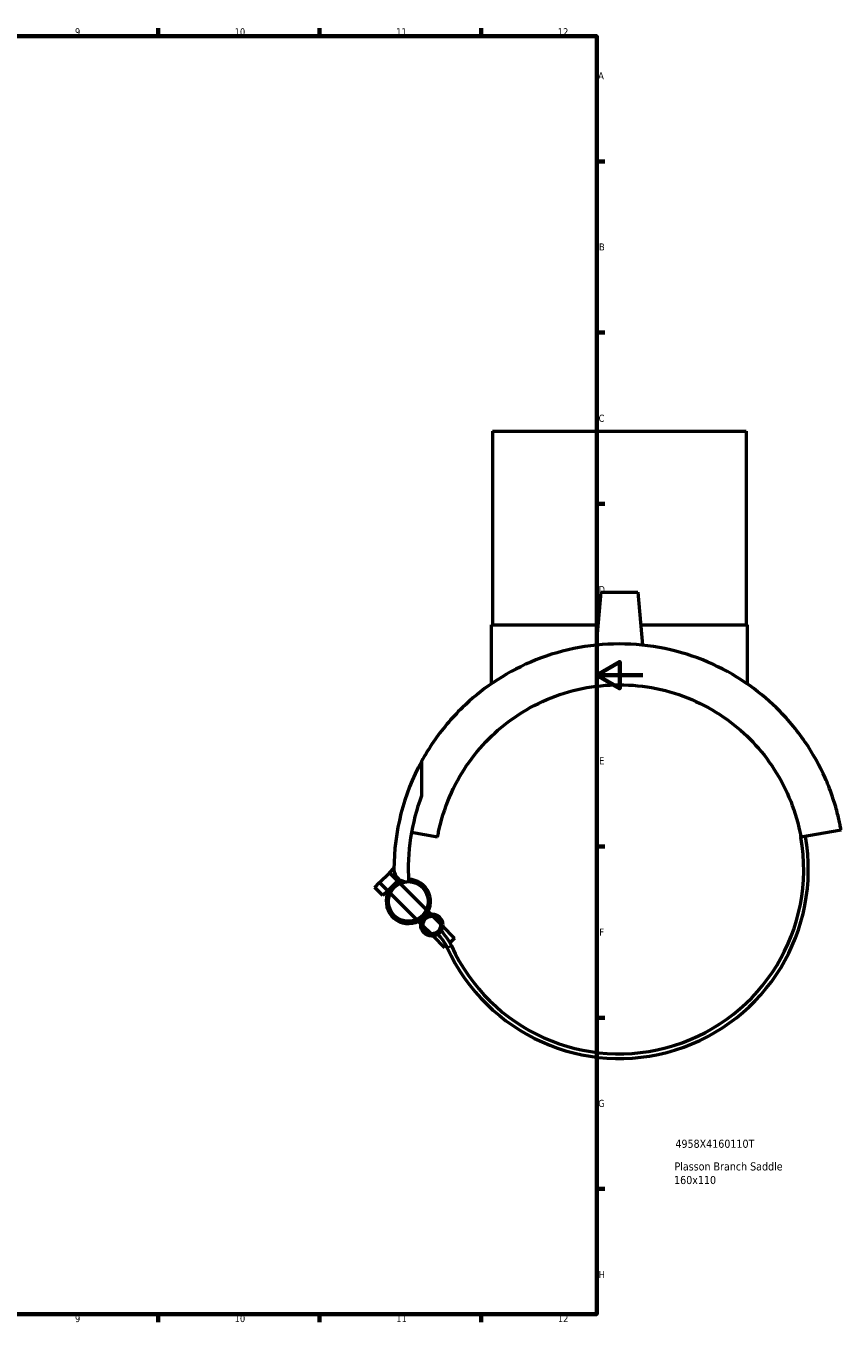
# Model space of a CAD drawing. Header units: millimetres. Extents: x -172 to 1318, y -290 to 861.
# Tile 5 of 6: x 573 to 927, y 17 to 578. Entities that reach past the tile are written whole.
import ezdxf

# ---------------------------------------------------------------- set-up
doc = ezdxf.new("R2010")
doc.units = ezdxf.units.MM
for name, color, linetype, lineweight in [('Border (ANSI)', 7, 'Continuous', 70), ('Title (ISO)', 7, 'Continuous', 50), ('Visible (ANSI)', 7, 'Continuous', 50), ('Visible Narrow (ANSI)', 7, 'Continuous', 35)]:
    doc.layers.add(name, color=color, linetype=linetype, lineweight=lineweight)
doc.styles.add('Note Text (ANSI)', font='tahoma.ttf')
doc.styles.add('Note Text (ISO)', font='tahoma.ttf')

# ---------------------------------------------------------------- blocks, each defined once
blk = doc.blocks.new('Borders Default Border')
at = {"layer": 'Border (ANSI)'}
for p, q in [((630.75, 574), (630.75, 577.45)), ((700.83, 574), (700.83, 577.45)), ((770.92, 574), (770.92, 577.45)), ((821, 519.75), (824.45, 519.75)), ((821, 445.5), (824.45, 445.5)), ((821, 371.25), (824.45, 371.25)), ((821, 222.75), (824.45, 222.75)), ((821, 148.5), (824.45, 148.5)), ((821, 74.25), (824.45, 74.25)), ((630.75, 20), (630.75, 16.55)), ((700.83, 20), (700.83, 16.55)), ((770.92, 20), (770.92, 16.55))]:
    blk.add_line(p, q, dxfattribs=at)
at = {"layer": 'Border (ANSI)', "flags": 128}
for points in [[(20, 20), (20, 574), (821, 574), (821, 20), (20, 20)], [(841, 297), (821, 297), (831, 302.77), (831, 291.23), (821, 297)]]:
    blk.add_lwpolyline(points, dxfattribs=at)
at = {"layer": 'Border (ANSI)', "attachment_point": 7, "style": 'Note Text (ANSI)'}
for s, insert, char_height in [('9', (594.7, 574.34), 3.05), ('10', (663.96, 574.34), 3.048), ('11', (734.04, 574.4), 3.048), ('12', (804.13, 574.4), 3.048), ('A', (821.63, 555.35), 3.05), ('B', (821.99, 481.1), 3.05), ('C', (821.8, 406.8), 3.05), ('D', (821.81, 332.6), 3.05), ('E', (822.05, 258.35), 3.05), ('F', (822.14, 184.1), 3.05), ('G', (821.66, 109.79), 3.05), ('H', (821.81, 35.6), 3.05), ('9', (594.7, 16.49), 3.05), ('10', (663.96, 16.49), 3.048), ('11', (734.04, 16.55), 3.048), ('12', (804.13, 16.55), 3.048)]:
    blk.add_mtext(s, dxfattribs=dict(at, insert=insert, char_height=char_height))
blk = doc.blocks.new('Title Blocks ISO')
at = {"layer": 'Title (ISO)', "style": 'Note Text (ISO)'}
for tag, p in [('PART_NUMBER_001', (34.13, 72.11)), ('DESCRIPTION_001', (33.74, 62.29)), ('DESCRIPTION_002', (33.56, 56.39))]:
    blk.add_attdef(tag, p, '', height=3.5, dxfattribs=at)

msp = doc.modelspace()

# ---------------------------------------------------------------- linework, layer by layer
at = {"layer": 'Visible (ANSI)'}
for p, q in [((775.776, 402.833), (885.776, 402.833)), ((775.776, 402.833), (775.776, 318.833)), ((885.776, 402.833), (885.776, 318.833)), ((822.776, 333.033), (820.762, 310.018)), ((822.776, 333.033), (838.776, 333.033)), ((838.776, 333.033), (840.789, 310.018)), ((775.276, 318.833), (821.533, 318.833)), ((775.276, 318.833), (775.276, 293.238)), ((840.018, 318.833), (886.276, 318.833)), ((886.276, 318.833), (886.276, 293.238)), ((745.014, 259.632), (745.014, 244.74)), ((751.991, 226.725), (740.661, 228.723)), ((926.992, 229.798), (909.56, 226.725)), ((726.852, 207.093), (731.095, 211.336)), ((731.095, 211.336), (733.077, 213.318)), ((731.095, 211.336), (734.63, 207.801)), ((735.307, 208.477), (734.63, 207.801)), ((724.731, 204.972), (726.852, 207.093)), ((728.266, 201.437), (724.731, 204.972)), ((726.852, 207.093), (730.388, 203.558)), ((730.388, 203.558), (728.266, 201.437)), ((732.509, 205.679), (730.388, 203.558)), ((730.728, 203.218), (730.388, 203.558)), ((742.875, 191.071), (731.477, 202.469)), ((734.63, 207.801), (732.509, 205.679)), ((734.97, 207.461), (734.63, 207.801)), ((747.118, 195.313), (735.72, 206.711)), ((748.951, 193.48), (747.867, 194.564)), ((753.25, 189.181), (749.952, 192.479)), ((744.709, 189.237), (743.624, 190.321)), ((749.008, 184.938), (745.709, 188.237)), ((759.379, 183.052), (754.251, 188.18)), ((755.137, 178.809), (750.008, 183.938)), ((759.379, 183.052), (757.316, 180.988)), ((755.833, 179.506), (755.137, 178.809))]:
    msp.add_line(p, q, dxfattribs=at)
for centre, radius in [((739.297, 198.891), 8.6), ((749.48, 188.709), 4.8), ((749.48, 188.709), 3.8)]:
    msp.add_circle(centre, radius, dxfattribs=at)
for centre, radius, start, end in [((830.776, 212.833), 97.7, 151.37935, 180), ((830.776, 212.833), 91.505, 159.59297, 183.3066), ((830.776, 212.833), 82, 204.51507, 10), ((830.776, 212.833), 80, 204.51507, 10), ((739.297, 198.891), 9.6, 108.98905, 315), ((738.444, 212.833), 5.368, 180, 280.51178), ((739.297, 198.891), 9.6, 315, 89.54311), ((737.877, 170.467), 22.103, 24.51507, 45), ((737.877, 170.467), 20.103, 24.51507, 45)]:
    msp.add_arc(centre, radius, start, end, dxfattribs=at)
for points, knots in [([(830.776, 310.533), (824.165, 310.533), (817.491, 309.851), (804.531, 307.174), (798.243, 305.179), (786.474, 300.146), (780.977, 297.103), (771.039, 290.375), (766.596, 286.691), (757.968, 278.32), (753.765, 273.281), (748.291, 265.303), (746.558, 262.461), (745.014, 259.632)], [-17.7569867, -17.7569867, -17.7569867, -17.7569867, -15.7736129, -15.7736129, -13.7902391, -13.7902391, -11.8068653, -11.8068653, -9.8234915, -9.8234915, -7.3676186, -7.3676186, -6.0385085, -6.0385085, -6.0385085, -6.0385085]), ([(926.992, 229.798), (926.992, 229.798), (926.929, 230.158), (926.733, 231.21), (926.599, 231.906), (926.272, 233.483), (926.079, 234.364), (925.634, 236.247), (925.382, 237.25), (924.528, 240.411), (923.835, 242.692), (922.17, 247.457), (921.197, 249.943), (917.791, 257.609), (914.89, 262.927), (907.787, 273.281), (903.584, 278.32), (894.956, 286.691), (890.513, 290.375), (880.574, 297.103), (875.077, 300.146), (863.308, 305.179), (857.021, 307.174), (844.061, 309.851), (837.387, 310.533), (830.776, 310.533)], [-35.5139734, -35.5139734, -35.5139734, -35.5139734, -34.9000052, -34.9000052, -34.286037, -34.286037, -33.6720687, -33.6720687, -33.0581005, -33.0581005, -31.8301641, -31.8301641, -30.6022277, -30.6022277, -28.1463548, -28.1463548, -25.6904819, -25.6904819, -23.7071081, -23.7071081, -21.7237343, -21.7237343, -19.7403605, -19.7403605, -17.7569867, -17.7569867, -17.7569867, -17.7569867]), ([(751.991, 226.725), (752.13, 227.51), (752.279, 228.29), (753.527, 234.313), (755.125, 239.37), (759.219, 248.983), (761.719, 253.543), (767.467, 262.008), (770.718, 265.912), (777.557, 272.751), (781.374, 275.965), (789.811, 281.739), (794.431, 284.299), (804.23, 288.488), (809.42, 290.12), (820.03, 292.293), (825.45, 292.833), (830.776, 292.833)], [27.5159544, 27.5159544, 27.5159544, 27.5159544, 27.7623635, 27.7623635, 29.4267937, 29.4267937, 31.0912238, 31.0912238, 32.755654, 32.755654, 34.3534655, 34.3534655, 35.951277, 35.951277, 37.5490885, 37.5490885, 39.1469001, 39.1469001, 39.1469001, 39.1469001]), ([(830.776, 292.833), (836.102, 292.833), (841.522, 292.293), (852.132, 290.12), (857.322, 288.488), (867.12, 284.299), (871.741, 281.739), (880.178, 275.965), (883.995, 272.751), (890.834, 265.912), (894.084, 262.008), (899.833, 253.543), (902.333, 248.983), (906.427, 239.37), (908.024, 234.313), (909.272, 228.29), (909.422, 227.51), (909.56, 226.725)], [39.1469001, 39.1469001, 39.1469001, 39.1469001, 40.7447116, 40.7447116, 42.3425231, 42.3425231, 43.9403346, 43.9403346, 45.5381461, 45.5381461, 47.2025763, 47.2025763, 48.8670064, 48.8670064, 50.5314366, 50.5314366, 50.7778457, 50.7778457, 50.7778457, 50.7778457])]:
    msp.add_open_spline(points, degree=3, knots=knots, dxfattribs=at)
at = {"layer": 'Visible Narrow (ANSI)'}
msp.add_line((757.976, 179.633), (756.179, 178.814), dxfattribs=at)

# ---------------------------------------------------------------- block references
msp.add_blockref('Borders Default Border', (0, 0))
msp.add_blockref('Title Blocks ISO', (821, 20)).add_auto_attribs({'PART_NUMBER_001': '4958X4160110T', 'DESCRIPTION_001': 'Plasson Branch Saddle', 'DESCRIPTION_002': '160x110'})

doc.saveas('drawing.dxf')
